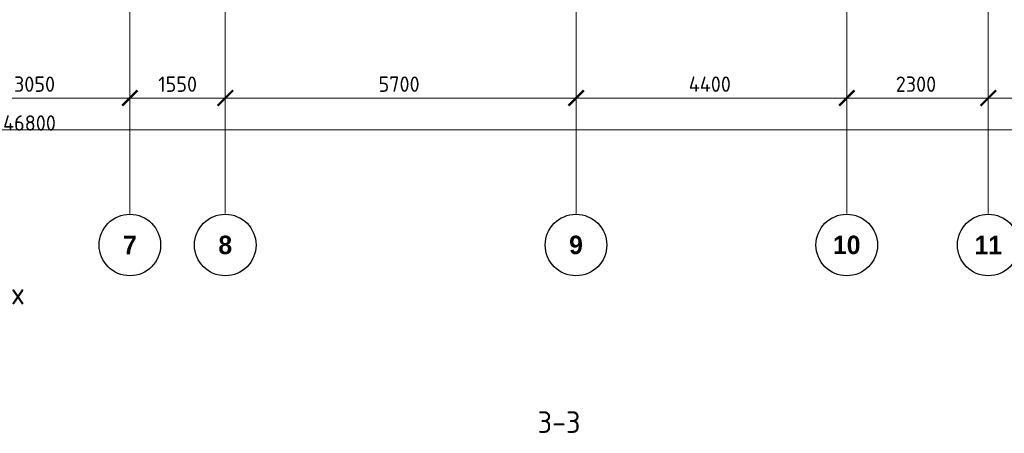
# Model space of a CAD drawing. Header units: millimetres. Extents: x -386473 to 311666, y -59266 to 291810.
# Tile 66 of 132: x 24372 to 40374, y 5373 to 12099. Entities that reach past the tile are written whole.
import ezdxf
from ezdxf import colors
from ezdxf.entities.mleader import LeaderData, LeaderLine
from ezdxf.math import Vec2, Vec3

# ---------------------------------------------------------------- set-up
doc = ezdxf.new("R2010")
doc.units = ezdxf.units.MM
doc.linetypes.add('______5', pattern=[1100, 800, -100, 100, -100])
doc.linetypes.add('осевая', pattern=[50.8, 31.75, -6.35, 6.35, -6.35])
for name, color, linetype, lineweight in [('Оси', 40, '______5', 18), ('подоснова', 151, 'Continuous', 5), ('РАЗМЕРЫ', 1, 'Continuous', 9), ('Узлы', 7, 'Continuous', 0)]:
    doc.layers.add(name, color=color, linetype=linetype, lineweight=lineweight)
doc.styles.add('Century Gothic', font='GOTHIC.TTF')
doc.styles.add('GOST-2.304_Type-B', font='GOST_Common.ttf')
doc.dimstyles.new('СПДС', dxfattribs={"dimscale": 100, "dimtxt": 2.5, "dimasz": 2.5, "dimexe": 1.25, "dimexo": 0, "dimtad": 1, "dimdec": 0, "dimtxsty": 'GOST-2.304_Type-B', "dimblk": 'ARCHTICK', "dimcen": 2.5, "dimdle": 2, "dimadec": 0, "dimazin": 2, "dimtfac": 0.75, "dimtdec": 0, "dimtmove": 1, "dimatfit": 3, "dimfxl": 1, "dimtolj": 1, "dimarcsym": 1})

# ---------------------------------------------------------------- blocks, each defined once
blk = doc.blocks.new('_ArchTick')
at = {"color": 0, "linetype": 'ByBlock', "const_width": 0.15}
blk.add_lwpolyline([(-0.5, -0.5), (0.5, 0.5)], dxfattribs=at)
blk = doc.blocks.new('*D428')
at = {"color": 0, "lineweight": -2, "transparency": 16777216}
for p, q in [((983646, -19381), (983646, -19256)), ((1030446, -19495), (1030446, -19256)), ((983446, -19381), (1030646, -19381))]:
    blk.add_line(p, q, dxfattribs=at)
at = {"layer": 'DEFPOINTS', "color": 0, "transparency": 16777216}
for p in [(983646, -19381), (1030446, -19381), (1030446, -19495)]:
    blk.add_point(p, dxfattribs=at)
at = {"color": 0, "lineweight": -2, "transparency": 16777216, "xscale": 250, "yscale": 250, "zscale": 250, "rotation": 180}
blk.add_blockref('_ArchTick', (983646, -19381), dxfattribs=at)
at = {"color": 0, "lineweight": -2, "transparency": 16777216, "xscale": 250, "yscale": 250, "zscale": 250}
blk.add_blockref('_ArchTick', (1030446, -19381), dxfattribs=at)
at = {"color": 0, "transparency": 16777216, "insert": (1001863, -19270), "char_height": 250, "width": 104166.67, "attachment_point": 5, "style": 'GOST-2.304_Type-B'}
blk.add_mtext('\\A1;46800', dxfattribs=at)
blk = doc.blocks.new('NSY101')
at = {"color": 0, "linetype": 'ByBlock', "lineweight": -2}
blk.add_circle((0, 0), 50, dxfattribs=at)
blk = doc.blocks.new('СЛОЖНЫЙ_ОБЪЕКТ_34')
at = {"layer": 'Оси', "color": 16, "linetype": 'Continuous', "lineweight": 25, "transparency": 33554687, "xscale": 9.999999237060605, "yscale": 9.999999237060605, "zscale": 9.999999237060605}
blk.add_blockref('NSY101', (24563, -43009), dxfattribs=at)
at = {"layer": 'Оси', "color": 16, "linetype": 'Continuous', "lineweight": 25, "transparency": 33554687, "insert": (24563, -43009), "char_height": 300, "width": 385, "attachment_point": 5, "style": 'Century Gothic'}
blk.add_mtext('\\A1;{\\fCentury Gothic|i0|b1;\\H300.000000;\\W1.000000;\\C16;7}\\P', dxfattribs=at)
blk = doc.blocks.new('СЛОЖНЫЙ_ОБЪЕКТ_35')
at = {"layer": 'Оси', "color": 16, "linetype": 'Continuous', "lineweight": 25, "transparency": 33554687, "xscale": 9.999999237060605, "yscale": 9.999999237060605, "zscale": 9.999999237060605}
blk.add_blockref('NSY101', (26113, -43009), dxfattribs=at)
at = {"layer": 'Оси', "color": 16, "linetype": 'Continuous', "lineweight": 25, "transparency": 33554687, "insert": (26113, -43009), "char_height": 300, "width": 385, "attachment_point": 5, "style": 'Century Gothic'}
blk.add_mtext('\\A1;{\\fCentury Gothic|i0|b1;\\H300.000000;\\W1.000000;\\C16;8}\\P', dxfattribs=at)
blk = doc.blocks.new('СЛОЖНЫЙ_ОБЪЕКТ_36')
at = {"layer": 'Оси', "color": 16, "linetype": 'Continuous', "lineweight": 25, "transparency": 33554687, "xscale": 9.999999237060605, "yscale": 9.999999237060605, "zscale": 9.999999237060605}
blk.add_blockref('NSY101', (31813, -43009), dxfattribs=at)
at = {"layer": 'Оси', "color": 16, "linetype": 'Continuous', "lineweight": 25, "transparency": 33554687, "insert": (31813, -43009), "char_height": 300, "width": 385, "attachment_point": 5, "style": 'Century Gothic'}
blk.add_mtext('\\A1;{\\fCentury Gothic|i0|b1;\\H300.000000;\\W1.000000;\\C16;9}\\P', dxfattribs=at)
blk = doc.blocks.new('СЛОЖНЫЙ_ОБЪЕКТ_37')
at = {"layer": 'Оси', "color": 16, "linetype": 'Continuous', "lineweight": 25, "transparency": 33554687, "xscale": 9.999999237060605, "yscale": 9.999999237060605, "zscale": 9.999999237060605}
blk.add_blockref('NSY101', (36213, -43009), dxfattribs=at)
at = {"layer": 'Оси', "color": 16, "linetype": 'Continuous', "lineweight": 25, "transparency": 33554687, "insert": (36213, -43009), "char_height": 300, "width": 620, "attachment_point": 5, "style": 'Century Gothic'}
blk.add_mtext('\\A1;{\\fCentury Gothic|i0|b1;\\H300.000000;\\W1.000000;\\C16;10}\\P', dxfattribs=at)
blk = doc.blocks.new('СЛОЖНЫЙ_ОБЪЕКТ_38')
at = {"layer": 'Оси', "color": 16, "linetype": 'Continuous', "lineweight": 25, "transparency": 33554687, "xscale": 9.999999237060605, "yscale": 9.999999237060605, "zscale": 9.999999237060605}
blk.add_blockref('NSY101', (38513, -43009), dxfattribs=at)
at = {"layer": 'Оси', "color": 16, "linetype": 'Continuous', "lineweight": 25, "transparency": 33554687, "insert": (38513, -43009), "char_height": 300, "width": 620, "attachment_point": 5, "style": 'Century Gothic'}
blk.add_mtext('\\A1;{\\fCentury Gothic|i0|b1;\\H300.000000;\\W1.000000;\\C16;11}\\P', dxfattribs=at)
blk = doc.blocks.new('*D418')
at = {"color": 0, "lineweight": -2, "transparency": 16777216}
for p, q in [((1000246, -18864), (1003696, -18864)), ((1000446, -18864), (1000446, -18739)), ((1003496, -18864), (1003496, -18739))]:
    blk.add_line(p, q, dxfattribs=at)
at = {"layer": 'DEFPOINTS', "color": 0, "transparency": 16777216}
for p in [(1000446, -18864), (1003496, -18864), (1003496, -18864)]:
    blk.add_point(p, dxfattribs=at)
at = {"color": 0, "lineweight": -2, "transparency": 16777216, "xscale": 250, "yscale": 250, "zscale": 250, "rotation": 180}
blk.add_blockref('_ArchTick', (1000446, -18864), dxfattribs=at)
at = {"color": 0, "lineweight": -2, "transparency": 16777216, "xscale": 250, "yscale": 250, "zscale": 250}
blk.add_blockref('_ArchTick', (1003496, -18864), dxfattribs=at)
at = {"color": 0, "transparency": 16777216, "insert": (1001945, -18639), "char_height": 250, "width": 83333.33, "attachment_point": 5, "style": 'GOST-2.304_Type-B'}
blk.add_mtext('\\A1;3050', dxfattribs=at)
blk = doc.blocks.new('*D419')
at = {"color": 0, "lineweight": -2, "transparency": 16777216}
for p, q in [((1003296, -18864), (1005246, -18864)), ((1003496, -18864), (1003496, -18739)), ((1005046, -18864), (1005046, -18739))]:
    blk.add_line(p, q, dxfattribs=at)
at = {"layer": 'DEFPOINTS', "color": 0, "transparency": 16777216}
for p in [(1003496, -18864), (1005046, -18864), (1005046, -18864)]:
    blk.add_point(p, dxfattribs=at)
at = {"color": 0, "lineweight": -2, "transparency": 16777216, "xscale": 250, "yscale": 250, "zscale": 250, "rotation": 180}
blk.add_blockref('_ArchTick', (1003496, -18864), dxfattribs=at)
at = {"color": 0, "lineweight": -2, "transparency": 16777216, "xscale": 250, "yscale": 250, "zscale": 250}
blk.add_blockref('_ArchTick', (1005046, -18864), dxfattribs=at)
at = {"color": 0, "transparency": 16777216, "insert": (1004271, -18639), "char_height": 250, "width": 83333.33, "attachment_point": 5, "style": 'GOST-2.304_Type-B'}
blk.add_mtext('\\A1;1550', dxfattribs=at)
blk = doc.blocks.new('*D420')
at = {"color": 0, "lineweight": -2, "transparency": 16777216}
for p, q in [((1004846, -18864), (1010946, -18864)), ((1005046, -18864), (1005046, -18739)), ((1010746, -18864), (1010746, -18739))]:
    blk.add_line(p, q, dxfattribs=at)
at = {"layer": 'DEFPOINTS', "color": 0, "transparency": 16777216}
for p in [(1005046, -18864), (1010746, -18864), (1010746, -18864)]:
    blk.add_point(p, dxfattribs=at)
at = {"color": 0, "lineweight": -2, "transparency": 16777216, "xscale": 250, "yscale": 250, "zscale": 250, "rotation": 180}
blk.add_blockref('_ArchTick', (1005046, -18864), dxfattribs=at)
at = {"color": 0, "lineweight": -2, "transparency": 16777216, "xscale": 250, "yscale": 250, "zscale": 250}
blk.add_blockref('_ArchTick', (1010746, -18864), dxfattribs=at)
at = {"color": 0, "transparency": 16777216, "insert": (1007870, -18639), "char_height": 250, "width": 83333.33, "attachment_point": 5, "style": 'GOST-2.304_Type-B'}
blk.add_mtext('\\A1;5700', dxfattribs=at)
blk = doc.blocks.new('*D421')
at = {"color": 0, "lineweight": -2, "transparency": 16777216}
for p, q in [((1010546, -18864), (1015346, -18864)), ((1010746, -18864), (1010746, -18739)), ((1015146, -18864), (1015146, -18739))]:
    blk.add_line(p, q, dxfattribs=at)
at = {"layer": 'DEFPOINTS', "color": 0, "transparency": 16777216}
for p in [(1010746, -18864), (1015146, -18864), (1015146, -18864)]:
    blk.add_point(p, dxfattribs=at)
at = {"color": 0, "lineweight": -2, "transparency": 16777216, "xscale": 250, "yscale": 250, "zscale": 250, "rotation": 180}
blk.add_blockref('_ArchTick', (1010746, -18864), dxfattribs=at)
at = {"color": 0, "lineweight": -2, "transparency": 16777216, "xscale": 250, "yscale": 250, "zscale": 250}
blk.add_blockref('_ArchTick', (1015146, -18864), dxfattribs=at)
at = {"color": 0, "transparency": 16777216, "insert": (1012920, -18639), "char_height": 250, "width": 83333.33, "attachment_point": 5, "style": 'GOST-2.304_Type-B'}
blk.add_mtext('\\A1;4400', dxfattribs=at)
blk = doc.blocks.new('*D422')
at = {"color": 0, "lineweight": -2, "transparency": 16777216}
for p, q in [((1014946, -18864), (1017646, -18864)), ((1015146, -18864), (1015146, -18739)), ((1017446, -18864), (1017446, -18739))]:
    blk.add_line(p, q, dxfattribs=at)
at = {"layer": 'DEFPOINTS', "color": 0, "transparency": 16777216}
for p in [(1015146, -18864), (1017446, -18864), (1017446, -18864)]:
    blk.add_point(p, dxfattribs=at)
at = {"color": 0, "lineweight": -2, "transparency": 16777216, "xscale": 250, "yscale": 250, "zscale": 250, "rotation": 180}
blk.add_blockref('_ArchTick', (1015146, -18864), dxfattribs=at)
at = {"color": 0, "lineweight": -2, "transparency": 16777216, "xscale": 250, "yscale": 250, "zscale": 250}
blk.add_blockref('_ArchTick', (1017446, -18864), dxfattribs=at)
at = {"color": 0, "transparency": 16777216, "insert": (1016270, -18639), "char_height": 250, "width": 83333.33, "attachment_point": 5, "style": 'GOST-2.304_Type-B'}
blk.add_mtext('\\A1;2300', dxfattribs=at)
blk = doc.blocks.new('*D423')
at = {"color": 0, "lineweight": -2, "transparency": 16777216}
for p, q in [((1017246, -18864), (1020646, -18864)), ((1017446, -18864), (1017446, -18739)), ((1020446, -18864), (1020446, -18739))]:
    blk.add_line(p, q, dxfattribs=at)
at = {"layer": 'DEFPOINTS', "color": 0, "transparency": 16777216}
for p in [(1017446, -18864), (1020446, -18864), (1020446, -18864)]:
    blk.add_point(p, dxfattribs=at)
at = {"color": 0, "lineweight": -2, "transparency": 16777216, "xscale": 250, "yscale": 250, "zscale": 250, "rotation": 180}
blk.add_blockref('_ArchTick', (1017446, -18864), dxfattribs=at)
at = {"color": 0, "lineweight": -2, "transparency": 16777216, "xscale": 250, "yscale": 250, "zscale": 250}
blk.add_blockref('_ArchTick', (1020446, -18864), dxfattribs=at)
at = {"color": 0, "transparency": 16777216, "insert": (1018920, -18639), "char_height": 250, "width": 83333.33, "attachment_point": 5, "style": 'GOST-2.304_Type-B'}
blk.add_mtext('\\A1;3000', dxfattribs=at)
blk = doc.blocks.new('_None')
blk = doc.blocks.new('оси2')
at = {"layer": 'Оси', "color": 16, "linetype": 'осевая', "lineweight": 0, "ltscale": 0.25, "transparency": 33554687}
for p, q in [((1003495.5, 5465.4), (1003495.5, -20739.3)), ((1005045.5, 5465.4), (1005045.5, -20739.3)), ((1010745.5, 5465.4), (1010745.5, -20739.3)), ((1015145.5, 5465.4), (1015145.5, -20739.3)), ((1017445.5, 5465.4), (1017445.5, -20739.3))]:
    blk.add_line(p, q, dxfattribs=at)
at = {"layer": 'Оси', "color": 16, "linetype": 'Continuous', "lineweight": 25, "transparency": 33554687}
for name in ['СЛОЖНЫЙ_ОБЪЕКТ_34', 'СЛОЖНЫЙ_ОБЪЕКТ_35', 'СЛОЖНЫЙ_ОБЪЕКТ_36', 'СЛОЖНЫЙ_ОБЪЕКТ_37', 'СЛОЖНЫЙ_ОБЪЕКТ_38']:
    blk.add_blockref(name, (978932, 21754.4), dxfattribs=at)
for base, p1, p2, picture, middle in [((1003495.5, -18864.1), (1000445.5, -18864.1), (1003495.5, -18864.1), '*D418', (1001945.4, -18864.1)), ((1005045.5, -18864.1), (1003495.5, -18864.1), (1005045.5, -18864.1), '*D419', (1004270.5, -18864.1)), ((1010745.5, -18864.1), (1005045.5, -18864.1), (1010745.5, -18864.1), '*D420', (1007870.4, -18864.1)), ((1015145.5, -18864.1), (1010745.5, -18864.1), (1015145.5, -18864.1), '*D421', (1012920.4, -18864.1)), ((1017445.5, -18864.1), (1015145.5, -18864.1), (1017445.5, -18864.1), '*D422', (1016270.4, -18864.1)), ((1020445.5, -18864.1), (1017445.5, -18864.1), (1020445.5, -18864.1), '*D423', (1018920.4, -18864.1)), ((1030445.5, -19380.9), (983645.5, -19380.9), (1030445.5, -19495.3), '*D428', (1001863, -19495.3))]:
    dim = blk.add_linear_dim(base=base, p1=p1, p2=p2, dimstyle='СПДС', override={"dimgap": 1})
    dim.commit()
    dim.dimension.update_dxf_attribs({"geometry": picture, "text_midpoint": middle, "dimtype": 128})

msp = doc.modelspace()

# ---------------------------------------------------------------- block references
at = {"layer": 'РАЗМЕРЫ'}
msp.add_blockref('оси2', (-977331.7, 29689.3, 160), dxfattribs=at)

# ---------------------------------------------------------------- texts
at = {"layer": 'Узлы', "color": 80, "linetype": 'Continuous', "lineweight": 0, "style": 'GOST-2.304_Type-B'}
msp.add_text('3-3', height=350, dxfattribs=at).set_placement((32789.4, 5379.1))
at = {"layer": 'Узлы', "color": 80, "linetype": 'Continuous', "lineweight": 0, "insert": (19874.3, 7305.7), "char_height": 350, "width": 10464.96, "attachment_point": 5, "style": 'GOST-2.304_Type-B'}
msp.add_mtext('\\pxi0.391,qc;Деталь выполнения стыковки арматурных стержней внахлестку %%C10', dxfattribs=at)

# ---------------------------------------------------------------- leaders
at = {"layer": 'подоснова', "color": 4, "ltscale": 0.3}
ml = msp.add_multileader_mtext('Standard', dxfattribs=at)
ml.set_content('4* (%%C12-27шт.)\\Pшаг 100', color=4, style='GOST-2.304_Type-B')
ml.set_leader_properties(color=256, linetype='ByLayer', lineweight=15)
ml.set_arrow_properties(name='NONE')
ml.build(insert=Vec2(0, 0))
ml.multileader.update_dxf_attribs({"text_left_attachment_type": 6, "text_right_attachment_type": 6, "dogleg_length": 0.1, "arrow_head_size": 18})
ctx = ml.context
ctx.base_point, ctx.char_height, ctx.arrow_head_size, ctx.landing_gap_size, ctx.plane_origin = Vec3(31789.9, 12997.1), 250, 18, 20, Vec3(24790.6, 19405.4)
ctx.left_attachment, ctx.right_attachment, ctx.text_align_type = 6, 6, 1
notes = []
notes.append((ctx, [(1, (1, 1, 0), (34011.8, 12997.1), (-1, 0), 0.1, [(0, [(33431.2, 16551.3)], 0, [])])]))
ctx.mtext.insert, ctx.mtext.alignment, ctx.mtext.flow_direction = Vec3(32900.8, 13297.1), 2, 5
ml = msp.add_multileader_mtext('Standard', dxfattribs=at)
ml.set_content('4* (%%C12-27шт.)\\Pшаг 100', color=4, style='GOST-2.304_Type-B')
ml.set_leader_properties(color=256, linetype='ByLayer', lineweight=15)
ml.set_arrow_properties(name='NONE')
ml.build(insert=Vec2(0, 0))
ml.multileader.update_dxf_attribs({"text_left_attachment_type": 6, "text_right_attachment_type": 6, "dogleg_length": 0.1, "arrow_head_size": 18})
ctx = ml.context
ctx.base_point, ctx.char_height, ctx.arrow_head_size, ctx.landing_gap_size, ctx.plane_origin = Vec3(26189.9, 12997.1), 250, 18, 20, Vec3(19390.6, 19205.4)
ctx.left_attachment, ctx.right_attachment, ctx.text_align_type = 6, 6, 1
notes.append((ctx, [(1, (1, 1, 0), (28411.8, 12997.1), (-1, 0), 0.1, [(0, [(28031.2, 16351.3)], 0, [])])]))
ctx.mtext.insert, ctx.mtext.alignment, ctx.mtext.flow_direction = Vec3(27300.8, 13297.1), 2, 5
for ctx, leaders in notes:
    for number, flags, end, landing, length, lines in leaders:
        leader = LeaderData()
        leader.index, (leader.has_last_leader_line, leader.has_dogleg_vector, leader.attachment_direction) = number, flags
        leader.last_leader_point, leader.dogleg_vector, leader.dogleg_length = Vec3(end), Vec3(landing), length
        for number, points, colour, breaks in lines:
            line = LeaderLine()
            line.index, line.vertices, line.color, line.breaks = number, Vec3.list(points), colors.encode_raw_color(colour), breaks
            leader.lines.append(line)
        ctx.leaders.append(leader)

doc.saveas('drawing.dxf')
